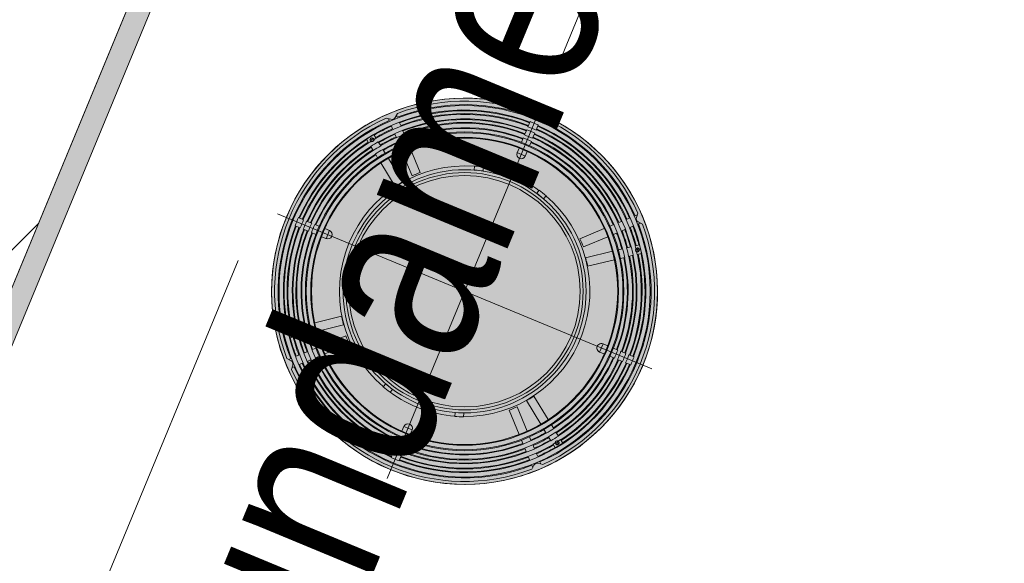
# Model space of a CAD drawing. Header units: metres. Extents: x -89 to 754, y -195 to 69.
# Tile 200 of 256: x 18.01 to 18.678, y 21.398 to 21.767. Entities that reach past the tile are written whole.
import ezdxf

# ---------------------------------------------------------------- set-up
doc = ezdxf.new("R2010")
doc.units = ezdxf.units.M
doc.header["$MEASUREMENT"] = 0
doc.linetypes.add('Strichlinie weit', pattern=[0.529167, 0.3175, -0.211667])
for name, color, linetype in [('00 Linien_Kreise_Splines', 7, 'Continuous'), ('10 Wand außen', 7, 'Continuous'), ('70 Entwässerung_Regenwasser', 7, 'Continuous'), ('90 Allgemein Bemaßung', 7, 'Continuous'), ('90 Allgemein Hinweise', 7, 'Continuous'), ('95 Ausführungsplanung Bemaßung', 7, 'Continuous'), ('Neubau_95 Ausführungsplanung Bemaßung', 7, 'Continuous')]:
    doc.layers.add(name, color=color, linetype=linetype)
doc.styles.add('ERSTELLTER_STIL_3', font='ARIALN.TTF')
doc.dimstyles.new('ERSTELLTER_STIL__1', dxfattribs={"dimtxt": 0.125, "dimasz": 0.095143, "dimexe": 0.18, "dimexo": 0.25, "dimgap": 0, "dimtad": 1, "dimzin": 0, "dimdsep": 46, "dimtxsty": 'ERSTELLTER_STIL_3', "dimblk": 'ARROWHEAD_6', "dimblk1": 'ARROWHEAD_6', "dimblk2": 'ARROWHEAD_6', "dimcen": 0.09, "dimclrd": 7, "dimclre": 7, "dimclrt": 7, "dimazin": 0, "dimtfac": 1, "dimtdec": 4, "dimtmove": 0, "dimatfit": 3, "dimfxl": 1, "dimtolj": 1, "dimtzin": 0, "dimarcsym": 0})
doc.dimstyles.new('ERSTELLTER_STIL__4', dxfattribs={"dimtxt": 0.15, "dimasz": 0.095143, "dimexe": 0.18, "dimexo": 0.0625, "dimgap": 0, "dimtad": 1, "dimzin": 0, "dimdsep": 46, "dimtxsty": 'ERSTELLTER_STIL_3', "dimblk": 'ARROWHEAD_6', "dimblk1": 'ARROWHEAD_6', "dimblk2": 'ARROWHEAD_6', "dimcen": 0.09, "dimse1": 1, "dimse2": 1, "dimclrd": 7, "dimclre": 7, "dimclrt": 7, "dimazin": 0, "dimtfac": 1, "dimtdec": 4, "dimtmove": 0, "dimatfit": 3, "dimfxl": 1, "dimtolj": 1, "dimtzin": 0, "dimarcsym": 0})
doc.dimstyles.new('ERSTELLTER_STIL__7', dxfattribs={"dimtxt": 0.125, "dimasz": 0.091787, "dimexe": 0.18, "dimexo": 0.04, "dimgap": 0, "dimtad": 1, "dimtih": 1, "dimtoh": 1, "dimzin": 0, "dimdsep": 46, "dimtxsty": 'ERSTELLTER_STIL_3', "dimblk": 'ARROWHEAD_5', "dimblk1": 'ARROWHEAD_5', "dimblk2": 'ARROWHEAD_5', "dimcen": 0.09, "dimclrd": 7, "dimclre": 7, "dimclrt": 7, "dimazin": 0, "dimtfac": 1, "dimtdec": 4, "dimtmove": 0, "dimatfit": 3, "dimfxl": 1, "dimtolj": 1, "dimtzin": 0, "dimarcsym": 0})
doc.dimstyles.new('ERSTELLTER_STIL__8', dxfattribs={"dimtxt": 0.125, "dimasz": 0.091787, "dimexe": 0.18, "dimexo": 0.04, "dimgap": 0, "dimtad": 1, "dimtih": 1, "dimtoh": 1, "dimzin": 0, "dimdsep": 46, "dimtxsty": 'ERSTELLTER_STIL_3', "dimblk": 'ARROWHEAD_5', "dimblk1": 'ARROWHEAD_5', "dimblk2": 'ARROWHEAD_5', "dimcen": 0.09, "dimclrd": 7, "dimclre": 7, "dimclrt": 7, "dimazin": 0, "dimtfac": 1, "dimtdec": 4, "dimtmove": 2, "dimatfit": 3, "dimfxl": 1, "dimtolj": 1, "dimtzin": 0, "dimarcsym": 0})

# ---------------------------------------------------------------- blocks, each defined once
blk = doc.blocks.new('*D609')
at = {"layer": '95 Ausführungsplanung Bemaßung', "color": 7, "linetype": 'Continuous', "lineweight": 9}
for p, q in [((18.278, 24.70812), (18.2238, 24.83898)), ((18.2509, 24.77355), (18.27965, 24.84294)), ((18.33764, 24.73762), (18.16416, 24.80948)), ((14.98903, 16.89869), (18.2509, 24.77355)), ((14.96193, 16.96411), (15.01613, 16.83326)), ((15.07577, 16.86276), (14.90228, 16.93462)), ((14.96028, 16.82929), (14.98903, 16.89869))]:
    blk.add_line(p, q, dxfattribs=at)
at = {"layer": '95 Ausführungsplanung Bemaßung', "color": 7, "lineweight": 9, "insert": (16.54762, 20.64866), "char_height": 0.15, "attachment_point": 7, "rotation": 67.5, "style": 'ERSTELLTER_STIL_3'}
blk.add_mtext('\\A1;{\\pql;\\fArial Narrow|b0|i0|c0|p0;\\W1.000000;8,52\\fArial Narrow|b0|i0|c0|p0;\\W1.000000;\\A1{\\H.66x;\\S5^  ;}}', dxfattribs=at)
blk = doc.blocks.new('ARROWHEAD_6')
at = {"color": 0, "linetype": 'Continuous', "lineweight": 0}
for p, q in [((-0.5, -0.5), (0.5, 0.5)), ((0, 0), (-1, 0))]:
    blk.add_line(p, q, dxfattribs=at)
blk = doc.blocks.new('*D626')
at = {"layer": 'Neubau_95 Ausführungsplanung Bemaßung', "linetype": 'Continuous', "lineweight": 9}
for points in [[(15.66407, 17.59529), (15.5845, 17.65005), (15.56778, 17.60293)], [(14.41682, 16.7619), (14.44661, 16.85378), (14.39668, 16.85637)]]:
    blk.add_hatch(color=7, dxfattribs=at).paths.add_polyline_path(points)
at = {"layer": 'Neubau_95 Ausführungsplanung Bemaßung', "color": 7, "linetype": 'Continuous', "lineweight": 9}
for p, q in [((15.56778, 17.60293), (15.5845, 17.65005)), ((15.66407, 17.59529), (15.5845, 17.65005)), ((15.66407, 17.59529), (15.56778, 17.60293)), ((14.39668, 16.85637), (14.44661, 16.85378)), ((14.41682, 16.7619), (14.39668, 16.85637)), ((14.41682, 16.7619), (14.44661, 16.85378))]:
    blk.add_line(p, q, dxfattribs=at)
blk.add_arc((15.31887, 16.7619), 0.90205, 73.42888, 174.07112, dxfattribs=at)
at = {"layer": 'Neubau_95 Ausführungsplanung Bemaßung', "color": 7, "lineweight": 9, "char_height": 0.125, "attachment_point": 7, "style": 'ERSTELLTER_STIL_3'}
for s, insert in [('\\A1;{\\pql;\\fArial Narrow|b0|i0|c0|p0;\\W1.000000;ca. 112,50°}', (13.77402, 17.67309)), ('\\A1;{\\pql;\\fArial Narrow|b0|i0|c0|p0;\\W1.000000;parallel zum Bestand}', (13.77402, 17.49809))]:
    blk.add_mtext(s, dxfattribs=dict(at, insert=insert))
blk = doc.blocks.new('ARROWHEAD_5')
at = {"linetype": 'Continuous', "lineweight": 0}
blk.add_hatch(color=0, dxfattribs=at).paths.add_polyline_path([(-1, 0.2679), (0, 0), (-1, -0.2679)])
at = {"color": 0, "linetype": 'Continuous', "lineweight": 0}
blk.add_line((0, 0), (-1, 0), dxfattribs=at)
blk = doc.blocks.new('*D627')
at = {"layer": 'Neubau_95 Ausführungsplanung Bemaßung', "linetype": 'Continuous', "lineweight": 9}
for points in [[(17.39333, 24.6369), (17.37201, 24.54269), (17.42198, 24.54465)], [(18.12638, 23.53982), (18.05211, 23.60159), (18.03118, 23.55618)]]:
    blk.add_hatch(color=7, dxfattribs=at).paths.add_polyline_path(points)
at = {"layer": 'Neubau_95 Ausführungsplanung Bemaßung', "color": 7, "linetype": 'Continuous', "lineweight": 9}
for p, q in [((17.39333, 24.6369), (17.37201, 24.54269)), ((17.39333, 24.6369), (17.42198, 24.54465)), ((17.42198, 24.54465), (17.37201, 24.54269)), ((18.03118, 23.55618), (18.05211, 23.60159)), ((18.12638, 23.53982), (18.05211, 23.60159)), ((18.12638, 23.53982), (18.03118, 23.55618))]:
    blk.add_line(p, q, dxfattribs=at)
blk.add_arc((18.5808, 24.6369), 1.18747, 184.50297, 242.99703, dxfattribs=at)
at = {"layer": 'Neubau_95 Ausführungsplanung Bemaßung', "color": 7, "lineweight": 9, "char_height": 0.125, "attachment_point": 7, "style": 'ERSTELLTER_STIL_3'}
for s, insert in [('\\A1;{\\pql;\\fArial Narrow|b0|i0|c0|p0;\\W1.000000;ca. 67,50°}', (16.28319, 23.93273)), ('\\A1;{\\pql;\\fArial Narrow|b0|i0|c0|p0;\\W1.000000;parallel zum Bestand}', (16.28319, 23.75773))]:
    blk.add_mtext(s, dxfattribs=dict(at, insert=insert))
blk = doc.blocks.new('*D628')
at = {"layer": 'Neubau_95 Ausführungsplanung Bemaßung', "linetype": 'Continuous', "lineweight": 9}
for points in [[(7.01946, 24.6369), (6.9901, 24.54488), (7.04004, 24.54253)], [(5.64821, 23.72066), (5.72752, 23.66553), (5.74446, 23.71257)]]:
    blk.add_hatch(color=7, dxfattribs=at).paths.add_polyline_path(points)
at = {"layer": 'Neubau_95 Ausführungsplanung Bemaßung', "color": 7, "linetype": 'Continuous', "lineweight": 9}
for p, q in [((7.01946, 24.6369), (6.9901, 24.54488)), ((7.01946, 24.6369), (7.04004, 24.54253)), ((7.04004, 24.54253), (6.9901, 24.54488)), ((5.64821, 23.72066), (5.74446, 23.71257)), ((5.64821, 23.72066), (5.72752, 23.66553)), ((5.74446, 23.71257), (5.72752, 23.66553))]:
    blk.add_line(p, q, dxfattribs=at)
blk.add_arc((6.02773, 24.6369), 0.99173, 252.89234, 354.60766, dxfattribs=at)
at = {"layer": 'Neubau_95 Ausführungsplanung Bemaßung', "color": 7, "lineweight": 9, "char_height": 0.125, "attachment_point": 7, "style": 'ERSTELLTER_STIL_3'}
for s, insert in [('\\A1;{\\pql;\\fArial Narrow|b0|i0|c0|p0;\\W1.000000;ca. 112,50°}', (5.97242, 23.58337)), ('\\A1;{\\pql;\\fArial Narrow|b0|i0|c0|p0;\\W1.000000;parallel zum Bestand}', (5.97242, 23.40837))]:
    blk.add_mtext(s, dxfattribs=dict(at, insert=insert))
blk = doc.blocks.new('KGF 160-Top')
at = {"layer": '70 Entwässerung_Regenwasser', "linetype": 'Continuous', "lineweight": 0, "true_color": 0xf97f7f}
blk.add_hatch(color=11, dxfattribs=at).paths.add_polyline_path([(0.26855, 0.13755, 1), (0.00655, 0.13755, 1)])
at = {"layer": '70 Entwässerung_Regenwasser', "color": 7, "linetype": 'Continuous', "lineweight": 9}
for p, q in [((0.13755, 0), (0.13755, 0.2751)), ((0.13457, 0.25713), (0.13457, 0.2609)), ((0.14053, 0.2609), (0.14053, 0.25713)), ((0.13457, 0.25113), (0.13457, 0.25489)), ((0.14053, 0.25489), (0.14053, 0.25113)), ((0.13457, 0.24564), (0.13457, 0.24889)), ((0.14053, 0.24889), (0.14053, 0.24564)), ((0.13457, 0.23805), (0.13457, 0.24148)), ((0.14053, 0.24148), (0.14053, 0.23805)), ((0.13442, 0.23805), (0.14068, 0.23805)), ((0.04924, 0.23158), (0.04891, 0.22841)), ((0.0491, 0.23022), (0.05016, 0.22915)), ((0.22494, 0.22915), (0.226, 0.23022)), ((0.22619, 0.22841), (0.22586, 0.23158)), ((0.04673, 0.2262), (0.04346, 0.2258)), ((0.04595, 0.22494), (0.04491, 0.22598)), ((0.05024, 0.22064), (0.04883, 0.22206)), ((0.05304, 0.22627), (0.05446, 0.22486)), ((0.05728, 0.22203), (0.0587, 0.22061)), ((0.2164, 0.22061), (0.21782, 0.22203)), ((0.22064, 0.22486), (0.22206, 0.22627)), ((0.22627, 0.22206), (0.22486, 0.22064)), ((0.23164, 0.2258), (0.22837, 0.2262)), ((0.23019, 0.22598), (0.22915, 0.22494)), ((0.05449, 0.2164), (0.05307, 0.21782)), ((0.06153, 0.21779), (0.06323, 0.21609)), ((0.11122, 0.21858), (0.11206, 0.21601)), ((0.11781, 0.21788), (0.11206, 0.21601)), ((0.11704, 0.22024), (0.11781, 0.21788)), ((0.15806, 0.22024), (0.15729, 0.21788)), ((0.15729, 0.21788), (0.16304, 0.21601)), ((0.16388, 0.21858), (0.16304, 0.21601)), ((0.21187, 0.21609), (0.21357, 0.21779)), ((0.22203, 0.21782), (0.22061, 0.2164)), ((0.03998, 0.21215), (0.03646, 0.20729)), ((0.03646, 0.20729), (0.03883, 0.20556)), ((0.03846, 0.20836), (0.04139, 0.20836)), ((0.03993, 0.2069), (0.03993, 0.20983)), ((0.03998, 0.21215), (0.04236, 0.21042)), ((0.04059, 0.20726), (0.04026, 0.20709)), ((0.04089, 0.20752), (0.04059, 0.20726)), ((0.0411, 0.20785), (0.04089, 0.20752)), ((0.04122, 0.20823), (0.0411, 0.20785)), ((0.04122, 0.2089), (0.04124, 0.20861)), ((0.04124, 0.20861), (0.04122, 0.20823)), ((0.04459, 0.2088), (0.04722, 0.20689)), ((0.05901, 0.21187), (0.05731, 0.21357)), ((0.0746, 0.19628), (0.06196, 0.20893)), ((0.06617, 0.21314), (0.07882, 0.2005)), ((0.19628, 0.2005), (0.20893, 0.21314)), ((0.21314, 0.20893), (0.2005, 0.19628)), ((0.21779, 0.21357), (0.21609, 0.21187)), ((0.23051, 0.2088), (0.22788, 0.20689)), ((0.23512, 0.21215), (0.23274, 0.21042)), ((0.23347, 0.20842), (0.2364, 0.20842)), ((0.23365, 0.20842), (0.23366, 0.20877)), ((0.23373, 0.20803), (0.23365, 0.20842)), ((0.23366, 0.20877), (0.23371, 0.20905)), ((0.23371, 0.20905), (0.23373, 0.20911)), ((0.23392, 0.20767), (0.23373, 0.20803)), ((0.23421, 0.20738), (0.23392, 0.20767)), ((0.23456, 0.20719), (0.23421, 0.20738)), ((0.23494, 0.20695), (0.23494, 0.20988)), ((0.23864, 0.20729), (0.23512, 0.21215)), ((0.23864, 0.20729), (0.23627, 0.20556)), ((0.03996, 0.207), (0.03982, 0.20697)), ((0.04026, 0.20709), (0.03996, 0.207)), ((0.04106, 0.20394), (0.04369, 0.20204)), ((0.04945, 0.20527), (0.05187, 0.20351)), ((0.05523, 0.20106), (0.0704, 0.19005)), ((0.21987, 0.20106), (0.2047, 0.19005)), ((0.22565, 0.20527), (0.22323, 0.20351)), ((0.23404, 0.20394), (0.23141, 0.20204)), ((0.23494, 0.20709), (0.23456, 0.20719)), ((0.23522, 0.20705), (0.23494, 0.20709)), ((0.04592, 0.20042), (0.04834, 0.19866)), ((0.05171, 0.19621), (0.06687, 0.18519)), ((0.22339, 0.19621), (0.20823, 0.18519)), ((0.22918, 0.20042), (0.22676, 0.19866)), ((0.06903, 0.18826), (0.06733, 0.18587)), ((0.0704, 0.19005), (0.06962, 0.18904)), ((0.20498, 0.18969), (0.2047, 0.19005)), ((0.20823, 0.18519), (0.20498, 0.18969)), ((0.06733, 0.18587), (0.06687, 0.18519)), ((0.0142, 0.14053), (0.01797, 0.14053)), ((0.02021, 0.14053), (0.02397, 0.14053)), ((0.02621, 0.14053), (0.02946, 0.14053)), ((0.03362, 0.14053), (0.03705, 0.14053)), ((0.03705, 0.13442), (0.03705, 0.14068)), ((0.23805, 0.13442), (0.23805, 0.14068)), ((0.23805, 0.14053), (0.24148, 0.14053)), ((0.24564, 0.14053), (0.24889, 0.14053)), ((0.25113, 0.14053), (0.25489, 0.14053)), ((0.25713, 0.14053), (0.2609, 0.14053)), ((0, 0.13755), (0.2751, 0.13755)), ((0.01797, 0.13457), (0.0142, 0.13457)), ((0.02397, 0.13457), (0.02021, 0.13457)), ((0.02946, 0.13457), (0.02621, 0.13457)), ((0.03705, 0.13457), (0.03362, 0.13457)), ((0.24148, 0.13457), (0.23805, 0.13457)), ((0.24889, 0.13457), (0.24564, 0.13457)), ((0.25489, 0.13457), (0.25113, 0.13457)), ((0.2609, 0.13457), (0.25713, 0.13457)), ((0.06687, 0.08991), (0.05171, 0.07889)), ((0.06687, 0.08991), (0.06912, 0.08672)), ((0.2047, 0.08505), (0.20721, 0.08842)), ((0.2074, 0.08869), (0.20823, 0.08991)), ((0.20823, 0.08991), (0.22339, 0.07889)), ((0.0704, 0.08505), (0.05523, 0.07404)), ((0.0696, 0.08608), (0.0704, 0.08505)), ((0.2047, 0.08505), (0.21987, 0.07404)), ((0.04834, 0.07644), (0.04592, 0.07468)), ((0.06196, 0.06617), (0.0746, 0.07882)), ((0.07882, 0.0746), (0.06617, 0.06196)), ((0.20893, 0.06196), (0.19628, 0.0746)), ((0.2005, 0.07882), (0.21314, 0.06617)), ((0.22676, 0.07644), (0.22918, 0.07468)), ((0.03883, 0.06954), (0.03646, 0.06781)), ((0.03998, 0.06295), (0.03646, 0.06781)), ((0.03988, 0.06805), (0.04016, 0.06801)), ((0.04016, 0.06522), (0.04016, 0.06815)), ((0.04016, 0.06801), (0.04054, 0.06791)), ((0.04054, 0.06791), (0.04089, 0.06772)), ((0.04089, 0.06772), (0.04118, 0.06743)), ((0.04369, 0.07306), (0.04106, 0.07116)), ((0.04118, 0.06743), (0.04137, 0.06707)), ((0.04137, 0.06707), (0.04145, 0.06668)), ((0.04722, 0.06821), (0.04459, 0.0663)), ((0.05187, 0.07159), (0.04945, 0.06983)), ((0.22323, 0.07159), (0.22565, 0.06983)), ((0.22788, 0.06821), (0.23051, 0.0663)), ((0.23141, 0.07306), (0.23404, 0.07116)), ((0.23386, 0.06649), (0.23388, 0.06687)), ((0.23388, 0.06687), (0.234, 0.06725)), ((0.234, 0.06725), (0.23421, 0.06758)), ((0.23421, 0.06758), (0.23451, 0.06784)), ((0.23451, 0.06784), (0.23484, 0.06801)), ((0.23484, 0.06801), (0.23514, 0.0681)), ((0.23864, 0.06781), (0.23512, 0.06295)), ((0.23514, 0.0681), (0.23528, 0.06813)), ((0.23517, 0.06527), (0.23517, 0.0682)), ((0.23627, 0.06954), (0.23864, 0.06781)), ((0.0387, 0.06668), (0.04163, 0.06668)), ((0.04236, 0.06468), (0.03998, 0.06295)), ((0.04139, 0.06605), (0.04137, 0.06599)), ((0.04144, 0.06633), (0.04139, 0.06605)), ((0.04145, 0.06668), (0.04144, 0.06633)), ((0.05731, 0.06153), (0.05901, 0.06323)), ((0.1063, 0.06096), (0.10554, 0.0586)), ((0.1063, 0.06096), (0.11206, 0.05909)), ((0.21609, 0.06323), (0.21779, 0.06153)), ((0.23274, 0.06468), (0.23512, 0.06295)), ((0.23371, 0.06674), (0.23664, 0.06674)), ((0.23388, 0.0662), (0.23386, 0.06649)), ((0.04883, 0.05304), (0.05024, 0.05446)), ((0.05307, 0.05728), (0.05449, 0.0587)), ((0.0587, 0.05449), (0.05728, 0.05307)), ((0.06323, 0.05901), (0.06153, 0.05731)), ((0.11206, 0.05909), (0.11122, 0.05652)), ((0.15729, 0.05722), (0.16304, 0.05909)), ((0.15729, 0.05722), (0.15806, 0.05486)), ((0.16304, 0.05909), (0.16388, 0.05652)), ((0.21357, 0.05731), (0.21187, 0.05901)), ((0.21782, 0.05307), (0.2164, 0.05449)), ((0.22061, 0.0587), (0.22203, 0.05728)), ((0.22486, 0.05446), (0.22627, 0.05304)), ((0.04346, 0.0493), (0.04673, 0.0489)), ((0.04491, 0.04912), (0.04595, 0.05016)), ((0.05446, 0.05024), (0.05304, 0.04883)), ((0.22206, 0.04883), (0.22064, 0.05024)), ((0.22837, 0.0489), (0.23164, 0.0493)), ((0.22915, 0.05016), (0.23019, 0.04912)), ((0.04891, 0.04669), (0.04924, 0.04352)), ((0.05016, 0.04595), (0.0491, 0.04488)), ((0.226, 0.04488), (0.22494, 0.04595)), ((0.22586, 0.04352), (0.22619, 0.04669)), ((0.13442, 0.03705), (0.14068, 0.03705)), ((0.13457, 0.03362), (0.13457, 0.03705)), ((0.14053, 0.03705), (0.14053, 0.03362)), ((0.13457, 0.02621), (0.13457, 0.02946)), ((0.14053, 0.02946), (0.14053, 0.02621)), ((0.13457, 0.02021), (0.13457, 0.02397)), ((0.14053, 0.02397), (0.14053, 0.02021)), ((0.13457, 0.0142), (0.13457, 0.01797)), ((0.14053, 0.01797), (0.14053, 0.0142))]:
    blk.add_line(p, q, dxfattribs=at)
for centre, radius in [((0.13755, 0.13755), 0.131), ((0.13755, 0.13755), 0.126), ((0.13755, 0.13755), 0.10813), ((0.13755, 0.13755), 0.1075), ((0.13755, 0.13755), 0.1045), ((0.13755, 0.13755), 0.10397), ((0.13755, 0.13755), 0.0825), ((0.13755, 0.13755), 0.0805), ((0.13755, 0.13755), 0.0785), ((0.03993, 0.20836), 0.0012), ((0.23494, 0.20842), 0.0012), ((0.04016, 0.06668), 0.0012), ((0.23517, 0.06674), 0.0012)]:
    blk.add_circle(centre, radius, dxfattribs=at)
for centre, radius, start, end in [((0.13755, 0.13755), 0.131, 0, 180), ((0.13755, 0.13755), 0.129, 46.79793, 133.20207), ((0.13755, 0.13755), 0.1266, 46.34879, 133.65121), ((0.13755, 0.13755), 0.12338, 88.61602, 91.38398), ((0.13755, 0.13755), 0.123, 91.38828, 178.61172), ((0.13755, 0.13755), 0.12, 91.42299, 142.56746), ((0.13755, 0.13755), 0.117, 91.45949, 142.53072), ((0.13755, 0.13755), 0.12253, 91.3936, 133.6064), ((0.13755, 0.13755), 0.12053, 91.41673, 133.58327), ((0.13755, 0.13755), 0.11962, 88.57246, 91.42754), ((0.13755, 0.13755), 0.11738, 88.54526, 91.45474), ((0.13755, 0.13755), 0.123, 1.38828, 88.61172), ((0.13755, 0.13755), 0.12253, 46.3936, 88.6064), ((0.13755, 0.13755), 0.12053, 46.41673, 88.58327), ((0.13755, 0.13755), 0.12, 37.43254, 88.57701), ((0.13755, 0.13755), 0.117, 37.46928, 88.54051), ((0.13755, 0.13755), 0.114, 91.4979, 142.49204), ((0.13755, 0.13755), 0.111, 91.5384, 142.45128), ((0.13755, 0.13755), 0.11653, 91.46537, 133.53463), ((0.13755, 0.13755), 0.11453, 91.49097, 133.50903), ((0.13755, 0.13755), 0.11053, 91.54494, 133.45506), ((0.13755, 0.13755), 0.11362, 88.49706, 91.50294), ((0.13755, 0.13755), 0.11138, 88.46688, 91.53312), ((0.13755, 0.13755), 0.11653, 46.46537, 88.53463), ((0.13755, 0.13755), 0.11453, 46.49097, 88.50903), ((0.13755, 0.13755), 0.114, 37.50796, 88.5021), ((0.13755, 0.13755), 0.111, 37.54872, 88.4616), ((0.13755, 0.13755), 0.11053, 46.54494, 88.45506), ((0.13755, 0.23805), 0.00298, 180, 0), ((0.04643, 0.22867), 0.00249, 276.88205, 353.99892), ((0.22867, 0.22867), 0.00249, 186.00108, 263.11795), ((0.13755, 0.13755), 0.129, 136.83209, 223.16791), ((0.13755, 0.13755), 0.1266, 136.34879, 223.65121), ((0.13755, 0.13755), 0.12253, 136.3936, 142.59704), ((0.13755, 0.13755), 0.12053, 136.41673, 142.57376), ((0.13755, 0.13755), 0.08503, 76.08012, 103.91988), ((0.13755, 0.13755), 0.12053, 37.42624, 43.58327), ((0.13755, 0.13755), 0.12253, 37.40296, 43.6064), ((0.13755, 0.13755), 0.1266, 316.34879, 43.65121), ((0.13755, 0.13755), 0.129, 316.83209, 43.16791), ((0.13755, 0.13755), 0.11653, 136.46537, 142.52479), ((0.13755, 0.13755), 0.11453, 136.49097, 142.49902), ((0.13755, 0.13755), 0.08503, 108, 247.91988), ((0.13755, 0.13755), 0.0852, 103.92785, 108), ((0.13755, 0.13755), 0.0852, 72, 76.07215), ((0.13755, 0.13755), 0.08503, 288, 72), ((0.13755, 0.13755), 0.11453, 37.50098, 43.50903), ((0.13755, 0.13755), 0.11653, 37.47521, 43.53463), ((0.03993, 0.20836), 0.0014, 22.49704, 265.58848), ((0.13755, 0.13755), 0.11712, 142.53226, 145.46774), ((0.13755, 0.13755), 0.11988, 142.56599, 143.47453), ((0.13755, 0.13755), 0.11053, 136.54494, 142.44469), ((0.13755, 0.13755), 0.11053, 37.55531, 43.45506), ((0.13755, 0.13755), 0.11712, 34.53226, 37.46774), ((0.13755, 0.13755), 0.11988, 36.65061, 37.43401), ((0.23494, 0.20842), 0.0014, 281.76508, 150.32055), ((0.13755, 0.13755), 0.12253, 145.40296, 178.6064), ((0.13755, 0.13755), 0.12053, 145.42624, 178.58327), ((0.13755, 0.13755), 0.12, 145.43254, 178.57701), ((0.13755, 0.13755), 0.117, 145.46928, 178.54051), ((0.13755, 0.13755), 0.11653, 145.47521, 178.53463), ((0.13755, 0.13755), 0.11453, 145.50098, 178.50903), ((0.13755, 0.13755), 0.114, 145.50796, 178.5021), ((0.13755, 0.13755), 0.11988, 144.61098, 145.43401), ((0.13755, 0.13755), 0.11388, 142.49042, 145.50958), ((0.13755, 0.13755), 0.11112, 142.45299, 145.54701), ((0.13755, 0.13755), 0.11112, 34.45299, 37.54701), ((0.13755, 0.13755), 0.11388, 34.49042, 37.50958), ((0.13755, 0.13755), 0.114, 1.4979, 34.49204), ((0.13755, 0.13755), 0.11453, 1.49097, 34.49902), ((0.13755, 0.13755), 0.11653, 1.46537, 34.52479), ((0.13755, 0.13755), 0.117, 1.45949, 34.53072), ((0.13755, 0.13755), 0.11988, 34.56599, 35.43502), ((0.13755, 0.13755), 0.12, 1.42299, 34.56746), ((0.13755, 0.13755), 0.12053, 1.41673, 34.57376), ((0.13755, 0.13755), 0.12253, 1.3936, 34.59704), ((0.13755, 0.13755), 0.111, 145.54872, 178.4616), ((0.13755, 0.13755), 0.11053, 145.55531, 178.45506), ((0.13755, 0.13755), 0.08609, 133.01641, 136.98359), ((0.13755, 0.13755), 0.08609, 43.01641, 46.98359), ((0.13755, 0.13755), 0.11053, 1.54494, 34.44469), ((0.13755, 0.13755), 0.111, 1.5384, 34.45128), ((0.13755, 0.13755), 0.12338, 178.61602, 181.38398), ((0.13755, 0.13755), 0.11962, 178.57246, 181.42754), ((0.13755, 0.13755), 0.11738, 178.54526, 181.45474), ((0.13755, 0.13755), 0.11362, 178.49706, 181.50294), ((0.13755, 0.13755), 0.11138, 178.46688, 181.53312), ((0.03705, 0.13755), 0.00298, 270, 90), ((0.23805, 0.13755), 0.00298, 90, 270), ((0.13755, 0.13755), 0.11138, 358.46688, 1.53312), ((0.13755, 0.13755), 0.11362, 358.49706, 1.50294), ((0.13755, 0.13755), 0.11738, 358.54526, 1.45474), ((0.13755, 0.13755), 0.11962, 358.57246, 1.42754), ((0.13755, 0.13755), 0.12338, 358.61602, 1.38398), ((0.13755, 0.13755), 0.131, 180, 0), ((0.13755, 0.13755), 0.123, 181.38828, 268.61172), ((0.13755, 0.13755), 0.12253, 181.3936, 214.59704), ((0.13755, 0.13755), 0.12053, 181.41673, 214.57376), ((0.13755, 0.13755), 0.12, 181.42299, 214.56746), ((0.13755, 0.13755), 0.117, 181.45949, 214.53072), ((0.13755, 0.13755), 0.11653, 181.46537, 214.52479), ((0.13755, 0.13755), 0.11453, 181.49097, 214.49902), ((0.13755, 0.13755), 0.114, 181.4979, 214.49204), ((0.13755, 0.13755), 0.111, 181.5384, 214.45128), ((0.13755, 0.13755), 0.11053, 181.54494, 214.44469), ((0.13755, 0.13755), 0.123, 271.38828, 358.61172), ((0.13755, 0.13755), 0.11053, 325.55531, 358.45506), ((0.13755, 0.13755), 0.111, 325.54872, 358.4616), ((0.13755, 0.13755), 0.114, 325.50796, 358.5021), ((0.13755, 0.13755), 0.11453, 325.50098, 358.50903), ((0.13755, 0.13755), 0.11653, 325.47521, 358.53463), ((0.13755, 0.13755), 0.117, 325.46928, 358.54051), ((0.13755, 0.13755), 0.12, 325.43254, 358.57701), ((0.13755, 0.13755), 0.12053, 325.42624, 358.58327), ((0.13755, 0.13755), 0.12253, 325.40296, 358.6064), ((0.13755, 0.13755), 0.11112, 214.45299, 217.54701), ((0.13755, 0.13755), 0.08609, 223.01641, 226.98359), ((0.13755, 0.13755), 0.08609, 313.01641, 316.98359), ((0.13755, 0.13755), 0.11112, 322.45299, 325.54701), ((0.04016, 0.06668), 0.0014, 101.76508, 330.32055), ((0.13755, 0.13755), 0.11988, 214.56599, 215.43502), ((0.13755, 0.13755), 0.11712, 214.53226, 217.46774), ((0.13755, 0.13755), 0.11388, 214.49042, 217.50958), ((0.13755, 0.13755), 0.11453, 217.50098, 223.50903), ((0.13755, 0.13755), 0.114, 217.50796, 268.5021), ((0.13755, 0.13755), 0.111, 217.54872, 268.4616), ((0.13755, 0.13755), 0.11053, 217.55531, 223.45506), ((0.13755, 0.13755), 0.111, 271.5384, 322.45128), ((0.13755, 0.13755), 0.114, 271.4979, 322.49204), ((0.13755, 0.13755), 0.11053, 316.54494, 322.44469), ((0.13755, 0.13755), 0.11453, 316.49097, 322.49902), ((0.13755, 0.13755), 0.11388, 322.49042, 325.50958), ((0.13755, 0.13755), 0.11712, 322.53226, 325.46774), ((0.23517, 0.06674), 0.00139, 202.49704, 85.58848), ((0.13755, 0.13755), 0.11988, 324.61098, 325.43401), ((0.13755, 0.13755), 0.12253, 217.40296, 223.6064), ((0.13755, 0.13755), 0.11988, 216.65061, 217.43401), ((0.13755, 0.13755), 0.12053, 217.42624, 223.58327), ((0.13755, 0.13755), 0.12, 217.43254, 268.57701), ((0.13755, 0.13755), 0.117, 217.46928, 268.54051), ((0.13755, 0.13755), 0.11653, 217.47521, 223.53463), ((0.13755, 0.13755), 0.117, 271.45949, 322.53072), ((0.13755, 0.13755), 0.12, 271.42299, 322.56746), ((0.13755, 0.13755), 0.11653, 316.46537, 322.52479), ((0.13755, 0.13755), 0.12053, 316.41673, 322.57376), ((0.13755, 0.13755), 0.12253, 316.3936, 322.59704), ((0.13755, 0.13755), 0.11988, 322.56599, 323.47453), ((0.13755, 0.13755), 0.11453, 226.49097, 268.50903), ((0.13755, 0.13755), 0.11053, 226.54494, 268.45506), ((0.13755, 0.13755), 0.0852, 247.92785, 252), ((0.13755, 0.13755), 0.08503, 252, 283.91988), ((0.13755, 0.13755), 0.11053, 271.54494, 313.45506), ((0.13755, 0.13755), 0.11453, 271.49097, 313.50903), ((0.13755, 0.13755), 0.0852, 283.92785, 288), ((0.04643, 0.04643), 0.00249, 6.00108, 83.11795), ((0.13755, 0.13755), 0.12253, 226.3936, 268.6064), ((0.13755, 0.13755), 0.12053, 226.41673, 268.58327), ((0.13755, 0.13755), 0.11653, 226.46537, 268.53463), ((0.13755, 0.13755), 0.11653, 271.46537, 313.53463), ((0.13755, 0.13755), 0.12053, 271.41673, 313.58327), ((0.13755, 0.13755), 0.12253, 271.3936, 313.6064), ((0.22867, 0.04643), 0.00249, 96.88205, 173.99892), ((0.13755, 0.13755), 0.129, 226.79793, 313.20207), ((0.13755, 0.13755), 0.1266, 226.34879, 313.65121), ((0.13755, 0.03705), 0.00298, 0, 180), ((0.13755, 0.13755), 0.11138, 268.46688, 271.53312), ((0.13755, 0.13755), 0.11362, 268.49706, 271.50294), ((0.13755, 0.13755), 0.11738, 268.54526, 271.45474), ((0.13755, 0.13755), 0.11962, 268.57246, 271.42754), ((0.13755, 0.13755), 0.12338, 268.61602, 271.38398)]:
    blk.add_arc(centre, radius, start, end, dxfattribs=at)
for p in [(0.00655, 0.13755), (0.26855, 0.13755)]:
    blk.add_point(p, dxfattribs=at)
blk = doc.blocks.new('*D900')
at = {"layer": '90 Allgemein Bemaßung', "color": 7, "linetype": 'Continuous', "lineweight": 9}
for p, q in [((18.4279, 22.25517), (18.2963, 21.93746)), ((18.33223, 22.0242), (17.87029, 22.21554)), ((18.26681, 21.9971), (18.39766, 22.0513)), ((18.50674, 22.05354), (18.37514, 21.73583)), ((18.47081, 21.9668), (18.33223, 22.0242)), ((18.40539, 21.9397), (18.53624, 21.9939)), ((18.54021, 21.93805), (18.47081, 21.9668))]:
    blk.add_line(p, q, dxfattribs=at)
blk = doc.blocks.new('*D901')
at = {"layer": '90 Allgemein Bemaßung', "color": 7, "linetype": 'Continuous', "lineweight": 9}
for p, q in [((17.90622, 22.30228), (17.77462, 21.98457)), ((17.87029, 22.21554), (17.8009, 22.24428)), ((17.93572, 22.24264), (17.80487, 22.18844)), ((18.33223, 22.0242), (17.87029, 22.21554)), ((18.26681, 21.9971), (18.39766, 22.0513))]:
    blk.add_line(p, q, dxfattribs=at)
at = {"layer": '90 Allgemein Bemaßung', "color": 7, "lineweight": 9, "char_height": 0.125, "attachment_point": 7, "rotation": 337.5, "style": 'ERSTELLTER_STIL_3'}
for s, insert in [('\\A1;{\\pql;\\fArial Narrow|b0|i0|c0|p0;\\W1.000000;15}', (18.4037, 22.21107)), ('\\A1;{\\pql;\\fArial Narrow|b0|i0|c0|p0;\\W1.000000;50}', (18.03647, 22.17377))]:
    blk.add_mtext(s, dxfattribs=dict(at, insert=insert))

msp = doc.modelspace()

# ---------------------------------------------------------------- hatches: boundary and pattern name
at = {"layer": '10 Wand außen', "linetype": 'Continuous', "lineweight": 18, "true_color": 0x1f1f1f}
h = msp.add_hatch(dxfattribs=at)
h.set_pattern_fill('Mauerziegel_HLz_4_0001', color=250, style=0, pattern_type=2)
h.set_pattern_definition([(45, (0, 0), (-0.106066, 0.106066), [])])
h.paths.add_polyline_path([(18.82251, 24.5144), (16.57699, 19.09323), (16.71557, 19.03583), (16.78024, 19.00904), (16.91421, 18.95355), (19.0664, 24.1494)])
h = msp.add_hatch(dxfattribs=at)
h.set_pattern_fill('Gips_0001', color=250, style=0, pattern_type=2)
h.set_pattern_definition([(45, (0, 0), (-0.01767767, 0.01767767), [0, -0.025])])
h.paths.add_polyline_path([(17.5015, 20.33221), (19.0882, 24.16285), (19.07434, 24.16859), (17.48526, 20.33221)])

# ---------------------------------------------------------------- linework, layer by layer
at = {"layer": '00 Linien_Kreise_Splines', "color": 7, "linetype": 'Strichlinie weit', "lineweight": 9}
msp.add_line((17.63139, 20.33221), (19.21229, 24.14885), dxfattribs=at)
at = {"layer": '10 Wand außen', "color": 7, "linetype": 'Continuous', "lineweight": 9, "flags": 128}
for points in [[(19.07434, 24.16859), (17.48526, 20.33221)], [(17.5015, 20.33221), (19.0882, 24.16285)], [(16.91421, 18.95355), (19.0664, 24.1494)]]:
    msp.add_lwpolyline(points, dxfattribs=at)

# ---------------------------------------------------------------- block references
at = {"layer": '70 Entwässerung_Regenwasser', "color": 7, "linetype": 'Continuous', "lineweight": 9, "xscale": -0.9999999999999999, "rotation": 337.5000000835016}
msp.add_blockref('KGF 160-Top', (18.38604, 21.40271), dxfattribs=at)

# ---------------------------------------------------------------- texts
at = {"layer": '90 Allgemein Hinweise', "color": 7, "linetype": 'Continuous', "lineweight": 9, "insert": (17.85422, 20.43224), "char_height": 0.125, "attachment_point": 7, "rotation": 67.5, "style": 'ERSTELLTER_STIL_3'}
msp.add_mtext('\\A1;{\\pql;\\fArial Narrow|b0|i0|c0|p0;\\W1.000000;Kante Streifenfundament}', dxfattribs=at)

# ---------------------------------------------------------------- dimensions: what is measured, and where the dimension line sits
at = {"layer": '90 Allgemein Bemaßung', "color": 7, "linetype": 'Continuous', "lineweight": 9}
for base, p1, p2, picture, middle in [((17.87029, 22.21554), (18.33568, 22.03253), (17.19588, 20.58737), '*D901', (18.14828, 22.1951)), ((18.33223, 22.0242), (18.17294, 21.24766), (18.33568, 22.03253), '*D900', (18.51551, 22.23241))]:
    dim = msp.add_linear_dim(base=base, p1=p1, p2=p2, angle=157.5, dimstyle='ERSTELLTER_STIL__1', dxfattribs=at)
    dim.commit()
    dim.dimension.update_dxf_attribs({"geometry": picture, "text_midpoint": middle, "dimtype": 160, "text_rotation": 337.5})
at = {"layer": '95 Ausführungsplanung Bemaßung', "color": 7, "linetype": 'Continuous', "lineweight": 9}
dim = msp.add_linear_dim(base=(18.2509, 24.77355), p1=(15.31893, 16.76204), p2=(18.5808, 24.6369), angle=67.5, dimstyle='ERSTELLTER_STIL__4', dxfattribs=at)
dim.commit()
dim.dimension.update_dxf_attribs({"geometry": '*D609', "text_midpoint": (16.59768, 21.05669), "dimtype": 160, "text_rotation": 67.5})
at = {"layer": 'Neubau_95 Ausführungsplanung Bemaßung', "color": 7, "linetype": 'Continuous', "lineweight": 9}
for base, center, p1, p2, text, dimstyle, picture, middle in [((6.5787, 23.81231), (6.02773, 24.6369), (18.5808, 24.6369), (2.86521, 17.0019), 'ca. 112,50°^Mparallel zum Bestand', 'ERSTELLTER_STIL__7', '*D628', (6.78003, 23.47087)), ((14.81772, 17.51193), (15.31887, 16.7619), (4.5513, 16.7619), (18.5808, 24.6369), 'ca. 112,50°^Mparallel zum Bestand', 'ERSTELLTER_STIL__8', '*D626', (14.58162, 17.56059)), ((17.59345, 23.97718), (18.5808, 24.6369), (5.28629, 24.6369), (15.31893, 16.76204), 'ca. 67,50°^Mparallel zum Bestand', 'ERSTELLTER_STIL__8', '*D627', (17.09079, 23.82023))]:
    dim = msp.add_angular_dim_3p(base=base, center=center, p1=p1, p2=p2, text=text, dimstyle=dimstyle, dxfattribs=at)
    dim.commit()
    dim.dimension.update_dxf_attribs({"geometry": picture, "text_midpoint": middle, "dimtype": 165})

doc.saveas('drawing.dxf')
